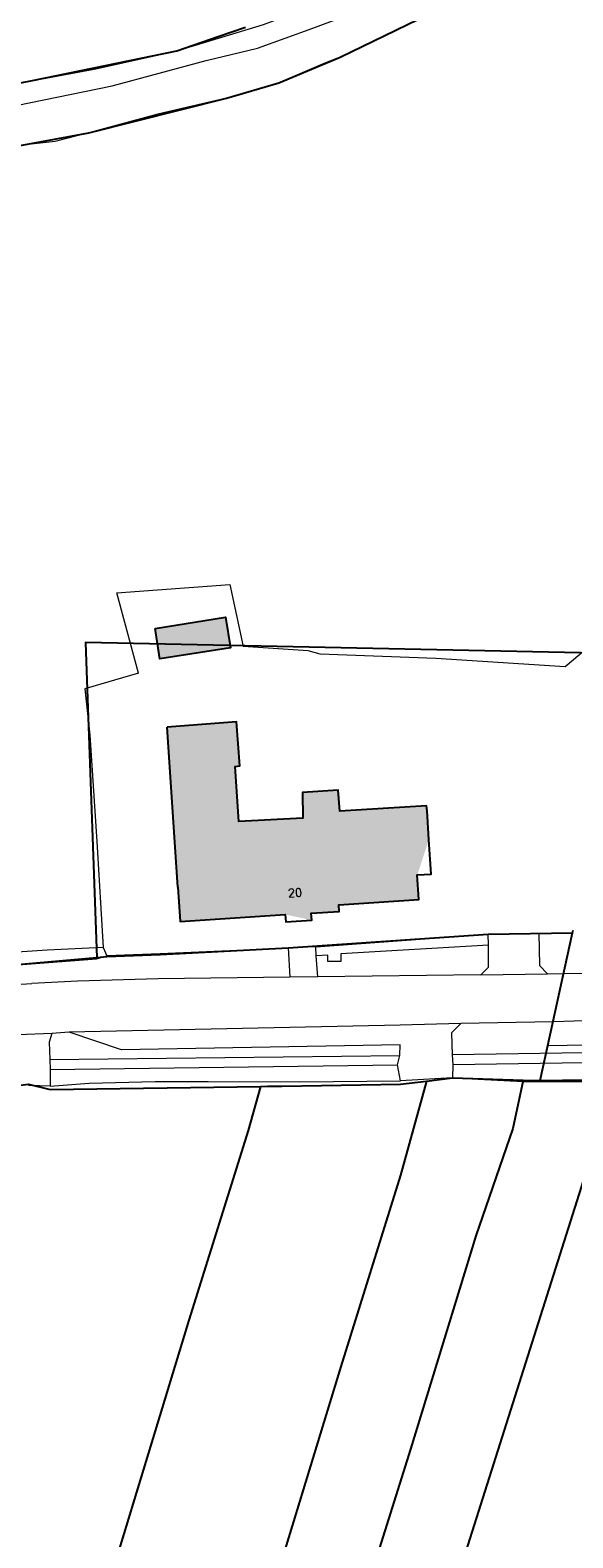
# Model space of a CAD drawing. Header units: metres. Extents: x 190798 to 192239, y 307689 to 310000.
# Tile 90 of 107: x 191562 to 191641, y 309533 to 309752. Entities that reach past the tile are written whole.
import ezdxf
from ezdxf.lldxf.tags import DXFTag

# ---------------------------------------------------------------- set-up
doc = ezdxf.new("R2010")
doc.units = ezdxf.units.M
for name, color, linetype in [('PH-BEST-BEBOUWING', 1, 'Continuous'), ('PH-BEST-BEBOUWING-ARCERING', 253, 'Continuous'), ('PH-BEST-HUISNUMMERS', 7, 'Continuous'), ('PH-BEST-KADASTRALE-GRENS', 150, 'KG-KADASTRAAL-SO')]:
    doc.layers.add(name, color=color, linetype=linetype)
doc.layers.add('PH-BEST-KANTVERHARDING', color=253, linetype='Continuous', lineweight=9)
doc.styles.add('ROMANS', font='romans.shx')
doc.styles.get("Standard").update_dxf_attribs({"font": 'arial.ttf'})
tags = doc.linetypes.add('KG-KADASTRAAL-SO', pattern='A,5.5,-2,["K",Standard,S=1.8,R=0,X=0,Y=-0.9],-2,5.5,-2,[5,NLCS.SHX,S=0.75,R=0,X=0,Y=0],-2', length=19).pattern_tags.tags
tags[6] = DXFTag(74, 10)

msp = doc.modelspace()

# ---------------------------------------------------------------- hatches: boundary and pattern name
at = {"layer": 'PH-BEST-BEBOUWING-ARCERING'}
h = msp.add_hatch(color=256, dxfattribs=at)
h.dxf.hatch_style = 1
h.paths.add_polyline_path([(191590.22, 309666.51), (191580.02, 309664.88), (191580.73, 309660.46), (191590.93, 309662.09)])
h = msp.add_hatch(color=256, dxfattribs=at)
h.dxf.hatch_style = 1
h.paths.add_polyline_path([(191619.45, 309638.43), (191619.39, 309639.15), (191606.78, 309638.37), (191606.55, 309641.42), (191601.39, 309641.09), (191601.43, 309637.35), (191592.16, 309636.9), (191591.62, 309644.85), (191592.3, 309644.94), (191591.82, 309651.32), (191581.76, 309650.56), (191583.31, 309627.35), (191583.64, 309622.36), (191598.9, 309623.39), (191602.74, 309622.56), (191602.67, 309623.56), (191606.73, 309623.83), (191606.67, 309624.8), (191618.27, 309625.57), (191618.03, 309629.12), (191619.72, 309634.25)])

# ---------------------------------------------------------------- linework, layer by layer
at = {"layer": 'PH-BEST-BEBOUWING'}
for p, q in [((191583.31, 309627.35), (191581.76, 309650.56)), ((191619.72, 309634.25), (191619.45, 309638.43))]:
    msp.add_line(p, q, dxfattribs=at)
for points in [[(191580.02, 309664.88), (191590.22, 309666.51), (191590.93, 309662.09), (191580.73, 309660.46), (191580.02, 309664.88)], [(191619.45, 309638.43), (191619.39, 309639.15), (191606.78, 309638.37), (191606.55, 309641.42), (191601.39, 309641.09), (191601.43, 309637.35), (191592.16, 309636.9), (191591.62, 309644.85), (191592.3, 309644.94), (191591.82, 309651.32), (191581.76, 309650.56)], [(191583.31, 309627.35), (191583.64, 309622.36), (191598.9, 309623.39), (191598.97, 309622.31), (191602.74, 309622.56), (191602.67, 309623.56), (191606.73, 309623.83), (191606.67, 309624.8), (191618.27, 309625.57), (191618.03, 309629.12), (191620.06, 309629.26), (191619.72, 309634.25)]]:
    msp.add_lwpolyline(points, dxfattribs=at)
at = {"layer": 'PH-BEST-KADASTRALE-GRENS'}
for p, q in [((191583.31, 309627.35), (191581.76, 309650.56)), ((191619.72, 309634.25), (191619.45, 309638.43)), ((191640.54, 309620.75), (191640.62, 309621.12)), ((191635.86, 309599.29), (191640.54, 309620.75)), ((191615.28, 309500), (191646.77, 309599.48)), ((191633.4, 309599.36), (191635.86, 309599.29)), ((191635.86, 309599.29), (191646.77, 309599.48))]:
    msp.add_line(p, q, dxfattribs=at)
at = {"layer": 'PH-BEST-KADASTRALE-GRENS', "ltscale": 0.2, "flags": 128}
for points in [[(191499.18, 309685.71), (191525.2, 309710.85), (191545.47, 309732.19), (191570.4, 309736.78), (191590.37, 309741.83), (191597.96, 309744.06), (191606.86, 309747.78), (191631.05, 309759.57), (191671.31, 309772.09), (191693.66, 309780.93), (191701.36, 309784.53), (191707.02, 309786.6), (191708.67, 309787.13)], [(191548.77, 309742.78), (191559.26, 309743.8), (191562.24, 309744.41), (191583.16, 309748.72), (191589.15, 309750.76), (191593.14, 309752.12)], [(191646.34, 309661.27), (191569.91, 309662.83), (191570.17, 309656.03), (191571.57, 309617.16)], [(191619.45, 309638.43), (191619.39, 309639.15), (191606.78, 309638.37), (191606.55, 309641.42), (191601.39, 309641.09), (191601.43, 309637.35), (191592.16, 309636.9), (191591.62, 309644.85), (191592.3, 309644.94), (191591.82, 309651.32), (191581.76, 309650.56)], [(191583.31, 309627.35), (191583.64, 309622.36), (191598.9, 309623.39), (191598.97, 309622.31), (191602.74, 309622.56), (191602.67, 309623.56), (191606.73, 309623.83), (191606.67, 309624.8), (191618.27, 309625.57), (191618.03, 309629.12), (191620.06, 309629.26), (191619.72, 309634.25)], [(191571.57, 309617.16), (191573.03, 309617.29), (191580.77, 309617.59), (191599.31, 309618.57), (191628.32, 309620.54), (191640.54, 309620.75)], [(191535.37, 309614.12), (191537.09, 309614.11), (191571.57, 309617.16)], [(191619.37, 309599.21), (191615.58, 309585.57), (191606.93, 309557.79), (191595.51, 309520.29), (191589.38, 309500)], [(191595.28, 309598.44), (191596.33, 309598.46), (191596.85, 309598.46), (191597.37, 309598.47), (191598.41, 309598.49), (191604.14, 309598.58), (191615.61, 309598.75), (191619.37, 309599.21)], [(191633.4, 309599.36), (191631.9, 309592.35), (191626.51, 309576.78), (191617.04, 309545.8), (191604.03, 309504.41), (191602.9, 309500)], [(191619.37, 309599.21), (191623.12, 309599.67), (191633.4, 309599.36)], [(191455.92, 309562.51), (191462.34, 309567.06), (191480.45, 309577.3), (191503.8, 309586.62), (191519.16, 309591.79), (191542.88, 309596.43), (191561.68, 309598.75), (191564.8, 309597.98), (191595.28, 309598.44)], [(191595.28, 309598.44), (191593.51, 309592.04), (191584.93, 309564.52), (191573.81, 309527.99), (191565.35, 309500)]]:
    msp.add_lwpolyline(points, dxfattribs=at)
at = {"layer": 'PH-BEST-KANTVERHARDING', "color": 8}
for p, q in [((191603.3, 309618.7), (191628.32, 309620.54)), ((191628.32, 309620.54), (191635.64, 309620.66)), ((191628.34, 309618.92), (191628.32, 309620.54)), ((191572.51, 309618.62), (191573.02, 309617.39)), ((191580.77, 309617.69), (191573.02, 309617.39)), ((191603.39, 309617.41), (191603.3, 309618.7)), ((191603.62, 309614.34), (191603.39, 309617.41)), ((191603.62, 309614.34), (191599.57, 309614.29)), ((191627.23, 309614.64), (191603.62, 309614.34)), ((191627.23, 309614.64), (191636.9, 309614.8)), ((191636.9, 309614.8), (191639.25, 309614.84)), ((191646.99, 309614.75), (191639.25, 309614.84)), ((191637.71, 309607.8), (191624.35, 309607.55)), ((191652.63, 309608.27), (191637.71, 309607.8)), ((191565.07, 309606.14), (191560.17, 309605.92)), ((191567.54, 309606.31), (191565.07, 309606.14)), ((191653.82, 309603.5), (191623.11, 309603.04)), ((191636.97, 309604.38), (191653.73, 309604.68)), ((191564.76, 309602.36), (191615.49, 309602.92)), ((191564.76, 309602.36), (191564.83, 309600.9)), ((191564.83, 309600.9), (191615.16, 309601.56)), ((191615.16, 309601.56), (191615.49, 309602.92)), ((191615.6, 309599.25), (191615.16, 309601.56)), ((191623.11, 309603.04), (191623.18, 309601.59)), ((191623.18, 309601.59), (191623.12, 309599.67)), ((191653.91, 309602.07), (191623.18, 309601.59)), ((191564.83, 309600.9), (191564.79, 309598.48)), ((191623.12, 309599.67), (191615.6, 309599.25)), ((191623.12, 309599.67), (191633.36, 309599.17)), ((191633.36, 309599.17), (191652.96, 309599.15))]:
    msp.add_line(p, q, dxfattribs=at)
for points in [[(191522.68, 309713.33), (191534.96, 309728.21), (191544.15, 309735.71), (191546.21, 309737.34), (191549.58, 309739.14), (191559.86, 309740.77), (191573.81, 309743.6), (191587.41, 309747.3), (191594.87, 309749.11), (191602.89, 309751.97), (191615.69, 309756.82), (191626.94, 309761.27), (191636.47, 309764.79), (191659.34, 309772.79), (191672.16, 309777.24), (191686.24, 309781.96), (191698.54, 309786.26), (191711.58, 309790.6), (191726.89, 309796.12), (191731.89, 309798.88), (191735.1, 309801.26), (191739.14, 309805.85), (191743.12, 309810.83), (191747.94, 309817.06)], [(191559.26, 309743.8), (191571.41, 309746.08), (191583.16, 309748.72), (191595.72, 309752.5), (191610.08, 309757.89), (191616.05, 309760.88)], [(191617.89, 309753.04), (191606.86, 309747.78), (191604.71, 309746.95), (191597.96, 309744.06), (191590.37, 309741.83), (191580.4, 309739.5), (191570.4, 309736.78), (191565.54, 309735.54), (191561.19, 309735.08)], [(191692.25, 309700.79), (191688.34, 309700.34), (191676.6, 309700.3), (191664.18, 309698.36), (191658.35, 309675.22), (191639.49, 309659.32)], [(191577.61, 309658.39), (191574.45, 309670.05), (191590.87, 309671.26), (191592.81, 309662.26)], [(191603.96, 309661.17), (191602.23, 309661.65), (191592.81, 309662.26)], [(191639.49, 309659.32), (191620.71, 309660.51), (191603.96, 309661.17)], [(191577.61, 309658.39), (191569.85, 309656.11), (191570.58, 309649.4)], [(191570.58, 309649.4), (191571.57, 309633.98), (191572.51, 309618.62)], [(191628.34, 309618.92), (191606.95, 309617.69), (191606.97, 309616.59), (191605.07, 309616.55), (191605.06, 309617.51), (191603.39, 309617.41)], [(191627.23, 309614.64), (191628.37, 309615.73), (191628.34, 309618.92)], [(191635.64, 309620.66), (191635.77, 309616), (191636.9, 309614.8)], [(191572.51, 309618.62), (191564.37, 309618.19), (191553.39, 309617.49), (191544.59, 309616.27), (191537.08, 309614.21)], [(191537.08, 309614.21), (191545.63, 309614.93), (191560.78, 309616.13), (191571.51, 309616.95), (191573.02, 309617.39)], [(191599.31, 309618.57), (191594.18, 309618.27), (191580.77, 309617.69)], [(191603.3, 309618.7), (191599.31, 309618.57), (191599.57, 309614.29)], [(191539.22, 309611.44), (191550.66, 309612.64), (191562.14, 309613.36)], [(191599.57, 309614.29), (191580.46, 309614.05), (191568.75, 309613.7), (191562.14, 309613.36)], [(191565.07, 309606.14), (191564.64, 309604.85), (191564.76, 309602.36)], [(191624.35, 309607.55), (191615.56, 309607.35), (191567.54, 309606.31)], [(191615.49, 309602.92), (191615.55, 309604.5), (191575.13, 309603.74), (191567.54, 309606.31)], [(191624.35, 309607.55), (191622.99, 309606.23), (191623.11, 309603.04)], [(191564.79, 309598.48), (191570.46, 309598.91), (191580.03, 309599.15), (191587.7, 309599.18), (191600.98, 309599.12), (191615.6, 309599.25)], [(191564.79, 309598.48), (191561.7, 309598.57), (191561.68, 309598.75)]]:
    msp.add_lwpolyline(points, dxfattribs=at)

# ---------------------------------------------------------------- texts
at = {"layer": 'PH-BEST-HUISNUMMERS', "style": 'ROMANS'}
msp.add_text('20', height=1.2, rotation=2.6364, dxfattribs=at).set_placement((191599.3, 309625.91))

doc.saveas('drawing.dxf')
